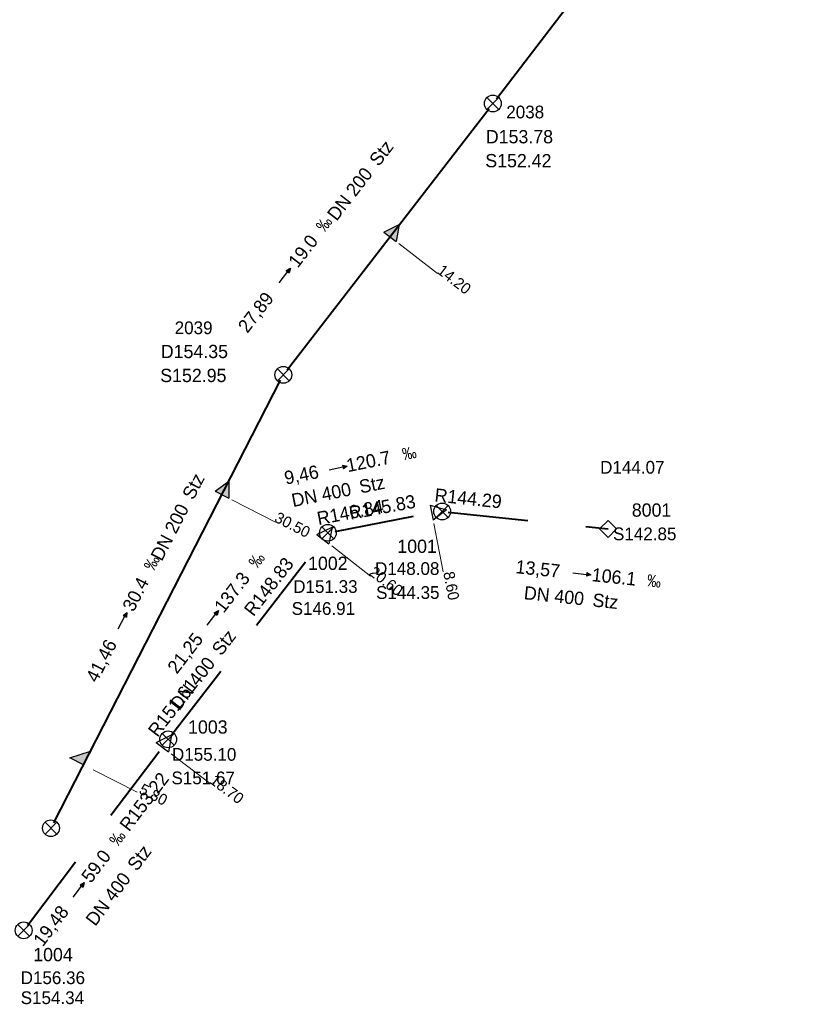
# Model space of a CAD drawing. Header units: millimetres. Extents: x 3490434 to 3491273, y 5754222 to 5754907.
# Tile 10 of 17: x 3490840 to 3490905, y 5754532 to 5754612. Entities that reach past the tile are written whole.
import ezdxf

# ---------------------------------------------------------------- set-up
doc = ezdxf.new("R2010")
doc.units = ezdxf.units.MM
for name, color, linetype in [('Default_kanal_anschluss_l', 7, 'Continuous'), ('Default_kanal_anschluss_s', 7, 'Continuous'), ('Default_kanal_anschluss_t', 7, 'Continuous'), ('Default_kanal_haltungen_l', 7, 'Continuous'), ('Default_kanal_haltungen_s', 7, 'Continuous'), ('Default_kanal_haltungen_t', 7, 'Continuous'), ('Default_kanal_schacht_s', 7, 'Continuous'), ('Default_kanal_schacht_t', 7, 'Continuous')]:
    doc.layers.add(name, color=color, linetype=linetype)
doc.styles.get("Standard").update_dxf_attribs({"font": 'ARIALN.TTF'})

# ---------------------------------------------------------------- blocks, each defined once
blk = doc.blocks.new('Schacht 1001')
at = {"color": 254, "true_color": 0xd3d3d3}
for p, q in [((0.354, 0.354), (-0.354, -0.354)), ((-0.354, 0.354), (0.354, -0.354))]:
    blk.add_line(p, q, dxfattribs=at)
blk.add_circle((0, 0), 0.5, dxfattribs=at)
blk = doc.blocks.new('Schacht 3000')
at = {"color": 254, "true_color": 0xd3d3d3}
blk.add_lwpolyline([(0, -0.707), (0.707, 0), (0, 0.707), (-0.707, 0)], close=True, dxfattribs=at)
blk = doc.blocks.new('Fließrichtung Kanalhaltung')
at = {"true_color": 0xd3d3d3}
blk.add_hatch(color=254, dxfattribs=at).paths.add_polyline_path([(0.23, 0.5), (-0.22, 0.5), (0, 0)])
at = {"color": 254, "true_color": 0xd3d3d3}
for p, q in [((0, 2.15), (0, 0.5)), ((0, 0), (-0.22, 0.5)), ((0.23, 0.5), (-0.22, 0.5)), ((0.23, 0.5), (0, 0))]:
    blk.add_line(p, q, dxfattribs=at)
blk = doc.blocks.new('Promille Kanalhaltung')
at = {"color": 254, "true_color": 0xd3d3d3, "insert": (-1.053, 0), "char_height": 1, "attachment_point": 1, "rotation": 90}
blk.add_mtext_dynamic_manual_height_columns('‰', width=1.5118, gutter_width=12.5, heights=[0], dxfattribs=at)
blk = doc.blocks.new('Einlass unten')
at = {"color": 254, "true_color": 0xd3d3d3}
for p, q in [((-0.31, 0), (0, 0.62)), ((0, 0.62), (0.31, 0)), ((-0.31, 0), (0.31, 0))]:
    blk.add_line(p, q, dxfattribs=at)
blk = doc.blocks.new('Einlass oben')
at = {"true_color": 0xd3d3d3}
blk.add_hatch(color=254, dxfattribs=at).paths.add_polyline_path([(0, 0.62), (-0.31, 0), (0.31, 0)])
at = {"color": 254, "true_color": 0xd3d3d3}
for p, q in [((-0.31, 0), (0, 0.62)), ((0, 0.62), (0.31, 0)), ((-0.31, 0), (0.31, 0))]:
    blk.add_line(p, q, dxfattribs=at)
blk = doc.blocks.new('Einlass links')
at = {"true_color": 0xd3d3d3}
blk.add_hatch(color=254, dxfattribs=at).paths.add_polyline_path([(0, 0.62), (0, 0), (-0.62, 0)])
at = {"color": 254, "true_color": 0xd3d3d3}
for p, q in [((-0.62, 0), (0, 0.62)), ((0, 0.62), (0, 0)), ((0, 0), (-0.62, 0))]:
    blk.add_line(p, q, dxfattribs=at)

msp = doc.modelspace()

# ---------------------------------------------------------------- linework, layer by layer
at = {"layer": 'Default_kanal_anschluss_l', "color": 13, "lineweight": 13, "true_color": 0xbe6e6e}
for points in [[(3490870.959, 5754594.208), (3490874.125, 5754591.763)], [(3490857.366, 5754573.352), (3490860.925, 5754571.527)], [(3490846.098, 5754551.372), (3490849.657, 5754549.547)]]:
    msp.add_lwpolyline(points, dxfattribs=at)
at = {"layer": 'Default_kanal_anschluss_l', "color": 152, "lineweight": 13, "true_color": 0x006eb4}
for points in [[(3490873.81, 5754571.411), (3490874.567, 5754567.483)], [(3490865.503, 5754569.596), (3490868.667, 5754567.149)], [(3490852.429, 5754552.681), (3490855.619, 5754550.268)]]:
    msp.add_lwpolyline(points, dxfattribs=at)
at = {"layer": 'Default_kanal_haltungen_l', "color": 13, "lineweight": 40, "true_color": 0xbe6e6e}
for points in [[(3490878.923, 5754605.995), (3490905.116, 5754640.193)], [(3490861.873, 5754583.916), (3490878.313, 5754605.202)], [(3490842.879, 5754547.066), (3490861.339, 5754583.075)]]:
    msp.add_lwpolyline(points, dxfattribs=at)
at = {"layer": 'Default_kanal_haltungen_l', "color": 152, "lineweight": 40, "true_color": 0x006eb4}
for points in [[(3490874.996, 5754572.342), (3490881.466, 5754571.663)], [(3490865.784, 5754570.781), (3490872.172, 5754572.012)], [(3490886.191, 5754571.167), (3490888, 5754570.977)], [(3490859.381, 5754563.152), (3490863.361, 5754568.298)], [(3490852.493, 5754554.248), (3490856.473, 5754559.394)], [(3490847.522, 5754547.687), (3490851.447, 5754552.876)], [(3490840.731, 5754538.71), (3490844.656, 5754543.898)]]:
    msp.add_lwpolyline(points, dxfattribs=at)

# ---------------------------------------------------------------- block references
at = {"layer": 'Default_kanal_anschluss_s'}
for name, p, xscale, yscale, rotation in [('Einlass oben', (3490870.247, 5754594.758), 2.004983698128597, 2.004983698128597, 322.32), ('Einlass oben', (3490856.565, 5754573.762), 2.004983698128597, 2.004983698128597, 332.86), ('Einlass unten', (3490873.64, 5754572.295), 2.004983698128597, 2.004983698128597, 280.91), ('Einlass unten', (3490864.791, 5754570.147), 2.004983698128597, 2.004983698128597, 322.28), ('Einlass unten', (3490851.711, 5754553.224), 2.004983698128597, 2.004983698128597, 322.89), ('Einlass links', (3490845.297, 5754551.782), 2.004983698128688, 2.004983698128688, 332.86)]:
    msp.add_blockref(name, p, dxfattribs=dict(at, xscale=xscale, yscale=yscale, rotation=rotation))
at = {"layer": 'Default_kanal_haltungen_s'}
for name, p, xscale, yscale, rotation in [('Promille Kanalhaltung', (3490864.962, 5754595.033), 0.9867103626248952, 0.9867103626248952, 322.32), ('Fließrichtung Kanalhaltung', (3490862.14, 5754592.197), 0.6938176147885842, 0.6938176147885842, 142.32), ('Promille Kanalhaltung', (3490871.373, 5754576.508), 0.9867103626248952, 0.9867103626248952, 281.34), ('Fließrichtung Kanalhaltung', (3490866.764, 5754576.094), 0.6938176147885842, 0.6938176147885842, 101.35), ('Promille Kanalhaltung', (3490851.083, 5754567.477), 0.9867103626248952, 0.9867103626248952, 332.71), ('Promille Kanalhaltung', (3490859.483, 5754567.677), 0.9867103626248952, 0.9867103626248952, 322.47), ('Fließrichtung Kanalhaltung', (3490886.604, 5754567.239), 0.6938176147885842, 0.6938176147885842, 84.01), ('Promille Kanalhaltung', (3490891.127, 5754566.261), 0.9867103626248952, 0.9867103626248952, 264.0099999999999), ('Fließrichtung Kanalhaltung', (3490856.284, 5754564.334), 0.6938176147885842, 0.6938176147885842, 142.46), ('Fließrichtung Kanalhaltung', (3490848.819, 5754564.178), 0.6938176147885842, 0.6938176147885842, 152.69), ('Promille Kanalhaltung', (3490848.149, 5754545.058), 0.9867103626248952, 0.9867103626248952, 322.88), ('Fließrichtung Kanalhaltung', (3490845.355, 5754542.195), 0.6938176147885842, 0.6938176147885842, 142.88)]:
    msp.add_blockref(name, p, dxfattribs=dict(at, xscale=xscale, yscale=yscale, rotation=rotation))
at = {"layer": 'Default_kanal_schacht_s'}
for name, p, xscale, yscale in [('Schacht 1001', (3490878.619, 5754605.598), 1.367398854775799, 1.367398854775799), ('Schacht 1001', (3490861.567, 5754583.52), 1.367398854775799, 1.367398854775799), ('Schacht 1001', (3490874.499, 5754572.394), 1.367398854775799, 1.367398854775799), ('Schacht 3000', (3490888, 5754570.977), 0.9668970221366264, 0.9668970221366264), ('Schacht 1001', (3490865.195, 5754570.668), 1.367398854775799, 1.367398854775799), ('Schacht 1001', (3490852.187, 5754553.853), 1.367398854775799, 1.367398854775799), ('Schacht 1001', (3490842.651, 5754546.621), 1.367398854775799, 1.367398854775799), ('Schacht 1001', (3490840.429, 5754538.311), 1.367398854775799, 1.367398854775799)]:
    msp.add_blockref(name, p, dxfattribs=dict(at, xscale=xscale, yscale=yscale))

# ---------------------------------------------------------------- texts
at = {"layer": 'Default_kanal_anschluss_l', "color": 13, "true_color": 0xbe6e6e, "style": ''}
for s, height, p in [('2038', 1.0364, (3490879.715, 5754604.393)), ('D153.78', 1.0815, (3490878.054, 5754602.36)), ('S152.42', 1.0815, (3490878.009, 5754600.409)), ('2039', 1.0364, (3490852.722, 5754586.831)), ('D154.35', 1.0815, (3490851.594, 5754584.88)), ('S152.95', 1.0815, (3490851.549, 5754582.929))]:
    msp.add_text(s, height=height, dxfattribs=at).set_placement(p)
at = {"layer": 'Default_kanal_anschluss_l', "color": 9, "true_color": 0xc0c0c0, "style": ''}
for s, rotation, p in [('Stz', 52.32, (3490869.334, 5754600.417)), ('DN 200', 52.31, (3490865.903, 5754595.975)), ('19.0', 52.32, (3490862.738, 5754592.154)), ('27,89', 52.33, (3490858.643, 5754586.851)), ('120.7', 11.34, (3490866.821, 5754575.596)), ('9,46', 11.34, (3490861.768, 5754574.582)), ('Stz', 62.7, (3490854.246, 5754573.277)), ('DN 400', 11.34, (3490862.359, 5754572.757)), ('Stz', 11.34, (3490867.863, 5754573.861)), ('R144.29', 354.00999, (3490873.844, 5754573.218)), ('R146.84', 10.91, (3490864.427, 5754571.284)), ('R145.83', 10.55, (3490867.033, 5754571.722)), ('DN 200', 62.7, (3490851.672, 5754568.288)), ('R148.83', 52.35, (3490859.14, 5754563.793)), ('13,57', 354.00999, (3490880.433, 5754567.383)), ('137.3', 52.47, (3490856.71, 5754564.067)), ('106.1', 354.00999, (3490886.637, 5754566.732)), ('30.4', 62.71, (3490849.377, 5754564.17)), ('DN 400', 353.99999, (3490881.111, 5754565.263)), ('Stz', 353.99999, (3490886.694, 5754564.677)), ('Stz', 52.45, (3490856.516, 5754560.584)), ('41,46', 62.71, (3490846.401, 5754558.401)), ('21,25', 52.46, (3490852.904, 5754559.116)), ('DN 400', 52.47, (3490853.096, 5754556.132)), ('R151.61', 52.28, (3490851.326, 5754553.964)), ('R153.22', 52.64, (3490849.013, 5754546.284)), ('Stz', 52.89, (3490849.643, 5754543.06)), ('59.0', 52.88, (3490845.903, 5754542.091)), ('DN 400', 52.87, (3490846.255, 5754538.584)), ('19,48', 52.88, (3490841.986, 5754536.917))]:
    msp.add_text(s, height=1.0815, rotation=rotation, dxfattribs=at).set_placement(p)
at = {"layer": 'Default_kanal_anschluss_l', "color": 13, "true_color": 0xbe6e6e, "style": ''}
for s, rotation, p in [('14.20', 322.31999, (3490874.012, 5754591.851)), ('30.50', 332.86001, (3490860.77, 5754571.606)), ('5.80', 332.86001, (3490849.745, 5754549.501))]:
    msp.add_text(s, height=0.9012, rotation=rotation, dxfattribs=at).set_placement(p)
at = {"layer": 'Default_kanal_anschluss_l', "color": 152, "true_color": 0x006eb4, "style": ''}
for s, height, p in [('D144.07', 1.0364, (3490887.356, 5754575.477)), ('8001', 1.0815, (3490889.934, 5754571.976)), ('S142.85', 1.0364, (3490888.403, 5754570.059)), ('1001', 1.0815, (3490870.847, 5754569.026)), ('1002', 1.0815, (3490863.58, 5754567.643)), ('D148.08', 1.0364, (3490869.033, 5754567.237)), ('D151.33', 1.0364, (3490862.372, 5754565.773)), ('S144.35', 1.0364, (3490869.118, 5754565.286)), ('S146.91', 1.0364, (3490862.243, 5754563.985)), ('1003', 1.0815, (3490853.812, 5754554.321)), ('D155.10', 1.0364, (3490852.503, 5754552.114)), ('S151.67', 1.0364, (3490852.46, 5754550.198)), ('1004', 1.0815, (3490841.208, 5754535.795)), ('D156.36', 1.0364, (3490840.185, 5754533.937)), ('S154.34', 1.0364, (3490840.185, 5754532.311))]:
    msp.add_text(s, height=height, dxfattribs=at).set_placement(p)
for s, rotation, p in [('20.60', 322.27999, (3490868.47, 5754567.301)), ('8.60', 280.9, (3490874.579, 5754567.422)), ('18.70', 322.89001, (3490855.505, 5754550.354))]:
    msp.add_text(s, height=0.9012, rotation=rotation, dxfattribs=at).set_placement(p)
at = {"layer": 'Default_kanal_anschluss_t', "color": 13, "true_color": 0xbe6e6e, "style": ''}
for s, rotation, p in [('14.20', 322.31999, (3490874.012, 5754591.851)), ('30.50', 332.86001, (3490860.77, 5754571.606)), ('5.80', 332.86001, (3490849.745, 5754549.501))]:
    msp.add_text(s, height=0.9012, rotation=rotation, dxfattribs=at).set_placement(p)
at = {"layer": 'Default_kanal_anschluss_t', "color": 152, "true_color": 0x006eb4, "style": ''}
for s, rotation, p in [('20.60', 322.27999, (3490868.47, 5754567.301)), ('8.60', 280.9, (3490874.579, 5754567.422)), ('18.70', 322.89001, (3490855.505, 5754550.354))]:
    msp.add_text(s, height=0.9012, rotation=rotation, dxfattribs=at).set_placement(p)
at = {"layer": 'Default_kanal_haltungen_t', "color": 9, "true_color": 0xc0c0c0, "style": ''}
for s, rotation, p in [('Stz', 52.32, (3490869.334, 5754600.417)), ('DN 200', 52.31, (3490865.903, 5754595.975)), ('19.0', 52.32, (3490862.738, 5754592.154)), ('27,89', 52.33, (3490858.643, 5754586.851)), ('120.7', 11.34, (3490866.821, 5754575.596)), ('9,46', 11.34, (3490861.768, 5754574.582)), ('Stz', 62.7, (3490854.246, 5754573.277)), ('DN 400', 11.34, (3490862.359, 5754572.757)), ('Stz', 11.34, (3490867.863, 5754573.861)), ('R144.29', 354.00999, (3490873.844, 5754573.218)), ('R146.84', 10.91, (3490864.427, 5754571.284)), ('R145.83', 10.55, (3490867.033, 5754571.722)), ('DN 200', 62.7, (3490851.672, 5754568.288)), ('R148.83', 52.35, (3490859.14, 5754563.793)), ('13,57', 354.00999, (3490880.433, 5754567.383)), ('137.3', 52.47, (3490856.71, 5754564.067)), ('106.1', 354.00999, (3490886.637, 5754566.732)), ('30.4', 62.71, (3490849.377, 5754564.17)), ('DN 400', 353.99999, (3490881.111, 5754565.263)), ('Stz', 353.99999, (3490886.694, 5754564.677)), ('Stz', 52.45, (3490856.516, 5754560.584)), ('41,46', 62.71, (3490846.401, 5754558.401)), ('21,25', 52.46, (3490852.904, 5754559.116)), ('DN 400', 52.47, (3490853.096, 5754556.132)), ('R151.61', 52.28, (3490851.326, 5754553.964)), ('R153.22', 52.64, (3490849.013, 5754546.284)), ('Stz', 52.89, (3490849.643, 5754543.06)), ('59.0', 52.88, (3490845.903, 5754542.091)), ('DN 400', 52.87, (3490846.255, 5754538.584)), ('19,48', 52.88, (3490841.986, 5754536.917))]:
    msp.add_text(s, height=1.0815, rotation=rotation, dxfattribs=at).set_placement(p)
at = {"layer": 'Default_kanal_schacht_t', "color": 13, "true_color": 0xbe6e6e, "style": ''}
for s, height, p in [('2038', 1.0364, (3490879.715, 5754604.393)), ('D153.78', 1.0815, (3490878.054, 5754602.36)), ('S152.42', 1.0815, (3490878.009, 5754600.409)), ('2039', 1.0364, (3490852.722, 5754586.831)), ('D154.35', 1.0815, (3490851.594, 5754584.88)), ('S152.95', 1.0815, (3490851.549, 5754582.929))]:
    msp.add_text(s, height=height, dxfattribs=at).set_placement(p)
at = {"layer": 'Default_kanal_schacht_t', "color": 152, "true_color": 0x006eb4, "style": ''}
for s, height, p in [('D144.07', 1.0364, (3490887.356, 5754575.477)), ('8001', 1.0815, (3490889.934, 5754571.976)), ('S142.85', 1.0364, (3490888.403, 5754570.059)), ('1001', 1.0815, (3490870.847, 5754569.026)), ('1002', 1.0815, (3490863.58, 5754567.643)), ('D148.08', 1.0364, (3490869.033, 5754567.237)), ('D151.33', 1.0364, (3490862.372, 5754565.773)), ('S144.35', 1.0364, (3490869.118, 5754565.286)), ('S146.91', 1.0364, (3490862.243, 5754563.985)), ('1003', 1.0815, (3490853.812, 5754554.321)), ('D155.10', 1.0364, (3490852.503, 5754552.114)), ('S151.67', 1.0364, (3490852.46, 5754550.198)), ('1004', 1.0815, (3490841.208, 5754535.795)), ('D156.36', 1.0364, (3490840.185, 5754533.937)), ('S154.34', 1.0364, (3490840.185, 5754532.311))]:
    msp.add_text(s, height=height, dxfattribs=at).set_placement(p)

doc.saveas('drawing.dxf')
